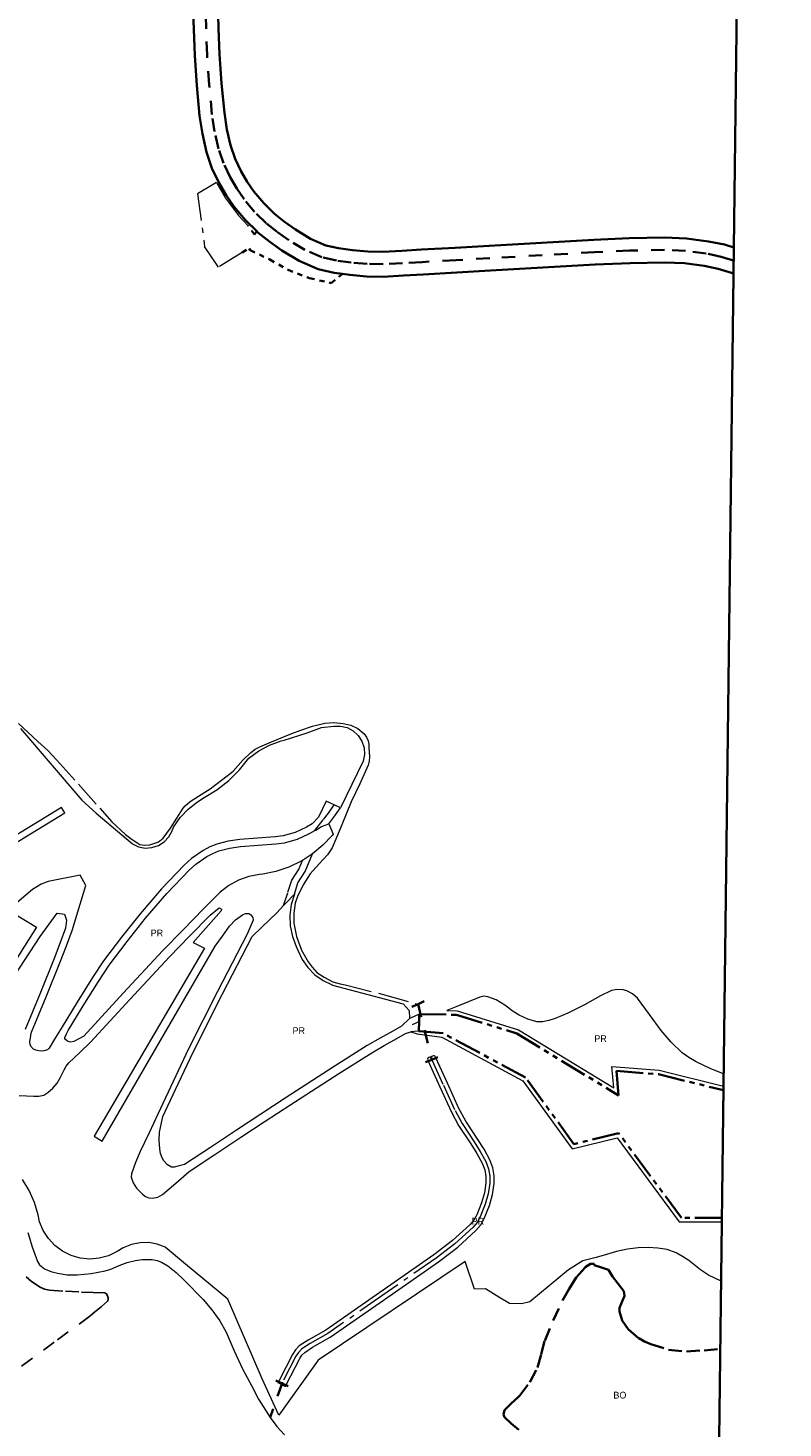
# Model space of a CAD drawing. Header units: metres. Extents: x 407555 to 411072, y 4571682 to 4574038.
# Tile 40 of 67: x 410791 to 411072, y 4572068 to 4572588. Entities that reach past the tile are written whole.
import ezdxf
from ezdxf.enums import TextEntityAlignment as Align

# ---------------------------------------------------------------- set-up
doc = ezdxf.new("R2010")
doc.units = ezdxf.units.M
doc.header["$MEASUREMENT"] = 0
for name, pattern in [('bt5mv20_canale', [17.375, 10, -2.75, 1.875, -2.75]), ('bt5mv20_mur', [17.375, 10, -2.75, 1.875, -2.75]), ('bt5mv20_nopinta', [10, 5, -5]), ('bt5mv20_tapia', [17.375, 10, -2.75, 1.875, -2.75]), ('bt5mv20_tlin6', [19.375, 10, -1.875, 1.875, -1.875, 1.875, -1.875]), ('bt5mv20_tlin7', [3.75, 1.875, -1.875])]:
    doc.linetypes.add(name, pattern=pattern)
for name, color, linetype, lineweight in [('ARB01_LN', 7, 'Continuous', 15), ('CAN01_LN', 7, 'Continuous', 15), ('CAN02_LN', 7, 'Continuous', 15), ('COB01_CN', 7, 'Continuous', 15), ('COB01_LN', 7, 'Continuous', 15), ('ELU02_CN', 7, 'Continuous', 15), ('ELU02_LN', 7, 'Continuous', 15), ('ESP01_LN', 7, 'Continuous', 15), ('ESP02_LN', 7, 'Continuous', 15), ('FLU01_LN', 7, 'Continuous', 15), ('MUR01_LN', 7, 'Continuous', 15), ('PON02_LN', 7, 'Continuous', 15), ('TAN01_LN', 7, 'Continuous', 15), ('VIA01_LN', 7, 'Continuous', 15), ('VIA04_LN', 7, 'Continuous', 15), ('VIA16_LN', 7, 'Continuous', 15), ('VIA19_LN', 7, 'Continuous', 15), ('VIR01_LN', 7, 'Continuous', 15)]:
    doc.layers.add(name, color=color, linetype=linetype, lineweight=lineweight)
doc.styles.add('034', font='txt')

msp = doc.modelspace()

# ---------------------------------------------------------------- linework, layer by layer
at = {"layer": 'ARB01_LN', "color": 3, "linetype": 'bt5mv20_nopinta', "lineweight": 25}
msp.add_polyline3d([(410790.81, 4572124.1, 282.22), (410792.7, 4572122.33, 282.27), (410795.89, 4572120.22, 282.33), (410797.62, 4572119.54, 282.32), (410799.42, 4572119.17, 282.26), (410805.33, 4572118.73, 281.97), (410811.25, 4572118.44, 281.68), (410815.62, 4572118.33, 281.47), (410819.99, 4572118.13, 281.26), (410820.7, 4572117.69, 281.17), (410821.25, 4572116.26, 281.05), (410821.22, 4572115.54, 281.1), (410820.94, 4572115.03, 281.29), (410818.56, 4572113.01, 282.87), (410816.17, 4572110.99, 284.45), (410814.45, 4572109.54, 286.04), (410801.16, 4572099.8, 295.04), (410787.86, 4572090.06, 304.05)], dxfattribs=at)
at = {"layer": 'CAN01_LN', "color": 202, "linetype": 'bt5mv20_canale', "lineweight": 15}
for points in [[(410787.86, 4572329.71, 308.67), (410795.14, 4572323.01, 306.12), (410798.74, 4572319.63, 304.89), (410802.2, 4572316.03, 303.81), (410810.14, 4572307.12, 301.73), (410818.09, 4572298.21, 299.62), (410822.62, 4572293.2, 298.26), (410827.71, 4572288.44, 296.89), (410830.08, 4572286.54, 296.34), (410832.2, 4572285.2, 295.79), (410833, 4572284.73, 295.45), (410834.77, 4572284.43, 294.8), (410836.67, 4572284.54, 294.26), (410839.68, 4572285.63, 293.91), (410840.42, 4572286.03, 293.82), (410841.66, 4572287.1, 293.76), (410842.95, 4572288.94, 293.77), (410844.31, 4572290.75, 293.76), (410846.68, 4572294.54, 293.16), (410849.07, 4572298.26, 292.53), (410849.85, 4572299.12, 292.5), (410851.66, 4572300.7, 292.56)], [(410851.66, 4572300.7, 292.56), (410853.43, 4572301.85, 292.53), (410857.15, 4572304.17, 291.8), (410859.11, 4572305.42, 291.38), (410860.69, 4572306.58, 291.13), (410863.85, 4572309.04, 290.97), (410867.61, 4572312.02, 290.82), (410871.32, 4572316.12, 290.59), (410874.27, 4572318.86, 290.33), (410875.85, 4572320.08, 290.2), (410877.58, 4572321.05, 290.08), (410881.86, 4572322.85, 289.85), (410886.16, 4572324.59, 289.72), (410889.46, 4572325.92, 289.7), (410892.77, 4572327.23, 289.72), (410897.17, 4572328.68, 289.77), (410901.67, 4572329.75, 289.81), (410905.1, 4572330.01, 289.81), (410908.57, 4572329.69, 289.81), (410911.34, 4572329.08, 289.81), (410913.99, 4572327.81, 289.81), (410916.35, 4572325.82, 289.81), (410917.2, 4572324.61, 289.81), (410917.77, 4572323.24, 289.81), (410918, 4572321.94, 289.81), (410918.06, 4572320.65, 289.81), (410918.24, 4572317.36, 289.23), (410918.17, 4572315.73, 288.8), (410917.8, 4572314.14, 288.56), (410914.75, 4572307.26, 288.38), (410911.5, 4572300.52, 288.2), (410908.04, 4572292.01, 287.73), (410904.42, 4572283.54, 287.12), (410902.71, 4572280.89, 286.83), (410899.42, 4572277.43, 286.34), (410896.23, 4572273.79, 285.85), (410893.64, 4572269.73, 285.56), (410891.52, 4572265.43, 285.17), (410890.7, 4572262.96, 284.57), (410890.14, 4572259.24, 283.16), (410890.22, 4572255.52, 281.85), (410891.14, 4572250.51, 280.52), (410892.99, 4572245.51, 279.3), (410895.47, 4572241.1, 278.39), (410896.96, 4572239.11, 277.95), (410898.68, 4572237.19, 277.41), (410901.45, 4572235.48, 276.68), (410904.68, 4572233.72, 275.54), (410907.37, 4572232.96, 274.97), (410909.25, 4572232.56, 274.43), (410922.99, 4572229.14, 270.9), (410936.32, 4572225.42, 267.37)], [(410941.42, 4572204.78, 265.98), (410945.74, 4572195.33, 265.28), (410950.07, 4572185.89, 264.58), (410952.67, 4572181.09, 264.2), (410957.21, 4572174.26, 263.62), (410959.46, 4572170.72, 263.33), (410961.53, 4572166.95, 263.04), (410962.53, 4572164.22, 263), (410962.96, 4572161.45, 262.92), (410962.97, 4572158.88, 262.63), (410962.42, 4572155, 262.1), (410961.33, 4572151.13, 261.51), (410959.47, 4572146.46, 260.73), (410958.24, 4572144.34, 260.34), (410956.66, 4572142.42, 259.96), (410950.06, 4572136.42, 258.69), (410943.01, 4572131.07, 257.74), (410922.94, 4572117.05, 256.43), (410902.86, 4572103.04, 255.37), (410896.23, 4572099.37, 255.05), (410893.17, 4572097.32, 254.8), (410891.92, 4572096.06, 254.61), (410890.94, 4572094.58, 254.36), (410886, 4572084.93, 252.63), (410885.84, 4572084.47, 252.52)]]:
    msp.add_polyline3d(points, dxfattribs=at)
at = {"layer": 'CAN02_LN', "color": 202, "linetype": 'bt5mv20_nopinta', "lineweight": 35}
for points in [[(410936.32, 4572225.42, 267.37), (410941.42, 4572204.78, 265.98)], [(410885.84, 4572084.47, 252.52), (410881.36, 4572071.8, 249.54)]]:
    msp.add_polyline3d(points, dxfattribs=at)
at = {"layer": 'COB01_LN', "color": 92, "linetype": 'bt5mv20_nopinta', "lineweight": 35}
msp.add_polyline3d([(410973.74, 4572067.31, 241.06), (410970.91, 4572069.6, 241.45), (410968.42, 4572072.03, 241.85), (410968.03, 4572072.91, 242.23), (410968.51, 4572074.53, 242.96), (410970.91, 4572077.04, 244.11), (410973.56, 4572079.45, 245.16), (410974.13, 4572080, 245.4), (410977.86, 4572084.97, 247.36), (410980.74, 4572090.47, 249.31), (410982.08, 4572095.4, 250.66), (410983.38, 4572100.32, 252.03), (410986.55, 4572107.87, 254.64), (410990.02, 4572115.3, 257.26), (410992.42, 4572119.66, 258.85), (410995.08, 4572123.9, 260.45), (410998.47, 4572127.66, 261.44), (411000.35, 4572128.89, 261.91), (411001.72, 4572128.93, 262.58), (411001.72, 4572128.52, 262.81), (411001.78, 4572128.41, 262.89), (411004.47, 4572127.59, 262.65), (411007.15, 4572126.76, 262.4), (411008.52, 4572124.24, 262.18), (411010.63, 4572121.5, 260.41), (411012.73, 4572118.75, 258.64), (411013.06, 4572117.06, 257.67), (411011.82, 4572114.14, 256.23), (411011.23, 4572112.65, 255.51), (411011.15, 4572111.21, 254.8), (411012.22, 4572107.84, 253.14), (411014.37, 4572104.61, 251.61), (411018.32, 4572101.27, 249.76), (411020.48, 4572100.06, 249.22), (411022.84, 4572099.05, 249.2), (411029.4, 4572097.02, 250.54), (411036.04, 4572096.39, 252.13), (411042.65, 4572096.8, 253.07), (411048.62, 4572097.31, 254.22)], dxfattribs=at)
at = {"layer": 'ELU02_LN', "color": 3, "linetype": 'Continuous', "lineweight": 15}
for points in [[(410839.87, 4572284.36, 295.12), (410842, 4572285.72, 294.69), (410843.74, 4572287.58, 294.38), (410844.98, 4572289.81, 294.21), (410845.43, 4572291.18, 294.17), (410847.95, 4572294.71, 293.28), (410850.95, 4572297.87, 292.59), (410854.39, 4572300.62, 292.12), (410856.82, 4572302.15, 291.93), (410861.6, 4572305.07, 291.63), (410866.02, 4572308.52, 291.35), (410870.02, 4572312.45, 291.08), (410873.52, 4572316.77, 290.84), (410877.19, 4572319.46, 290.84), (410881.19, 4572321.61, 290.84), (410885.46, 4572323.18, 290.84), (410886.57, 4572323.48, 290.84), (410895.15, 4572326.26, 290.92), (410900.44, 4572328.17, 291.23), (410905.05, 4572328.71, 291.11), (410907.57, 4572328.74, 290.92), (410910.02, 4572328.14, 290.73), (410912.25, 4572326.94, 290.56), (410914.1, 4572325.22, 290.42), (410915.47, 4572323.09, 290.32), (410916.26, 4572320.69, 290.26), (410916.43, 4572318.16, 290.26), (410915.97, 4572315.67, 290.3), (410907.47, 4572298.38, 290.62), (410905.15, 4572299.43, 290.62), (410902.14, 4572300.79, 290.62), (410899.32, 4572294.91, 290.7), (410897.02, 4572292.34, 290.7), (410894.87, 4572291.1, 290.7), (410890.69, 4572289.17, 290.7), (410886.26, 4572287.97, 290.7), (410883.23, 4572287.57, 290.7), (410876.71, 4572287.09, 290.7), (410870.12, 4572286.6, 290.7), (410865.81, 4572285.91, 290.63), (410861.53, 4572284.85, 290.56), (410858.95, 4572283.81, 290.64), (410856.51, 4572282.54, 290.78), (410852.11, 4572279.5, 291.12), (410849.43, 4572277.09, 291.3), (410841.01, 4572268.21, 291.72), (410833.12, 4572259, 291.95), (410826.19, 4572250.3, 291.8), (410819.48, 4572241.46, 291.41), (410815.37, 4572235.3, 291.05), (410809.71, 4572226.14, 290.4), (410804.07, 4572216.99, 289.97), (410801.67, 4572213.03, 289.97), (410799.27, 4572209.06, 289.97), (410798.66, 4572208.46, 289.97), (410797.34, 4572208.01, 289.97), (410795.99, 4572207.93, 289.97), (410794.32, 4572208.26, 290.12), (410793.52, 4572208.71, 290.24), (410792.76, 4572209.44, 290.35), (410792.28, 4572210.26, 290.44), (410792.12, 4572211.5, 290.57), (410792.3, 4572212.73, 290.67), (410792.52, 4572213.89, 290.73), (410792.74, 4572215.04, 290.79), (410798.19, 4572228.18, 292.66), (410803.54, 4572241.4, 294.39), (410805.69, 4572247.1, 294.95), (410807.79, 4572252.82, 295.46), (410812.96, 4572269.5, 295.46), (410810.81, 4572273.39, 295.46), (410798.96, 4572271, 295.46), (410796.27, 4572270.04, 295.46), (410793.13, 4572268.01, 295.46), (410784.79, 4572261, 296.21)], [(410788.64, 4572327.78, 310.01), (410811.46, 4572301.2, 301.47), (410816.8, 4572296.31, 299.57), (410830.29, 4572284.97, 297.35), (410832.54, 4572283.89, 296.78), (410834.99, 4572283.41, 296.19), (410837.48, 4572283.57, 295.63), (410839.87, 4572284.36, 295.12)], [(410784.12, 4572283.59, 304.28), (410794.6, 4572290.01, 303.7), (410805.11, 4572296.46, 303.13), (410803.89, 4572298.46, 303.13), (410793.37, 4572292.02, 303.7), (410782.82, 4572285.55, 304.28)], [(410806.29, 4572215.61, 289.97), (410811.94, 4572224.76, 290.4), (410817.57, 4572233.88, 291.05), (410821.62, 4572239.94, 291.41), (410828.26, 4572248.7, 291.8), (410835.14, 4572257.34, 291.95), (410842.95, 4572266.46, 291.72), (410851.25, 4572275.21, 291.3), (410853.74, 4572277.44, 291.12), (410857.86, 4572280.3, 290.78), (410860.04, 4572281.42, 290.64), (410862.33, 4572282.35, 290.56), (410866.33, 4572283.34, 290.63), (410870.42, 4572284, 290.7), (410876.91, 4572284.48, 290.7), (410883.49, 4572284.97, 290.7), (410886.77, 4572285.4, 290.7), (410891.59, 4572286.7, 290.7), (410896.07, 4572288.78, 290.7), (410897.99, 4572289.89, 290.7), (410898.32, 4572290.08, 290.7), (410900.52, 4572291.35, 290.7), (410903.16, 4572292.45, 290.7), (410904.82, 4572288.54, 287.5), (410904.48, 4572288.12, 287.51), (410901.01, 4572284.44, 287.57), (410897.12, 4572281.2, 287.46), (410893.41, 4572278.82, 287.24), (410892.87, 4572278.47, 287.21), (410888.32, 4572276.29, 286.8), (410883.55, 4572274.68, 286.25), (410878.63, 4572273.69, 285.57), (410877.43, 4572273.59, 285.57), (410873.43, 4572272.85, 285.57), (410869.59, 4572271.49, 285.57), (410866.02, 4572269.55, 285.57), (410862.79, 4572267.07, 285.57), (410856.63, 4572260.77, 285.57), (410849.07, 4572253.07, 285.92), (410841.55, 4572245.31, 286.35), (410826.78, 4572229.46, 287.67), (410812.15, 4572213.53, 289.14), (410810.32, 4572212.53, 289.14), (410808.5, 4572211.54, 289.14), (410807.33, 4572211.25, 289.57), (410806.73, 4572211.37, 289.86), (410806.14, 4572211.69, 290), (410805.33, 4572212.34, 290), (410805.09, 4572212.7, 290), (410805.11, 4572213.08, 290), (410805.7, 4572214.35, 289.98), (410806.29, 4572215.61, 289.97)], [(410874.69, 4572250.52, 284.31), (410878.38, 4572254.19, 284.31), (410883.9, 4572259.3, 284.58), (410886.39, 4572262.01, 285.36), (410887.19, 4572262.88, 285.61), (410890.38, 4572266.3, 285.63), (410889.26, 4572262.43, 284.97), (410888.76, 4572258.45, 284.18), (410888.88, 4572254.47, 283.3), (410889.64, 4572250.58, 282.33), (410891, 4572246.86, 281.31), (410891.72, 4572245.44, 280.89), (410893.3, 4572242.05, 279.95), (410895.42, 4572238.98, 278.96), (410898.03, 4572236.33, 277.94), (410901.06, 4572234.17, 276.92), (410904.42, 4572232.54, 275.93), (410904.59, 4572232.48, 275.88), (410930.83, 4572225.49, 270.03), (410933.08, 4572223.05, 269.94), (410933.1, 4572220.03, 269.69), (410930.18, 4572217.2, 269.69), (410927, 4572215.42, 269.94), (410922.24, 4572212.78, 270.85), (410917.49, 4572210.03, 271.66), (410905.21, 4572202.23, 273.02), (410886.95, 4572190.44, 274.05), (410877.88, 4572184.5, 274.67), (410868.84, 4572178.56, 275.7), (410859.19, 4572172.19, 277.12), (410849.53, 4572165.83, 278.53), (410847.64, 4572165.34, 278.53), (410845.76, 4572164.85, 278.53), (410844.7, 4572164.86, 278.55), (410843.22, 4572165.74, 278.63), (410841.92, 4572167.18, 278.7), (410841.23, 4572168.27, 278.71), (410840.65, 4572169.93, 278.7), (410840.39, 4572171.65, 278.72), (410840.1, 4572174.76, 278.91), (410840.3, 4572177.83, 279.25), (410840.94, 4572180.73, 279.64), (410841.58, 4572183.64, 280.04), (410847.18, 4572195.79, 280.61), (410852.88, 4572207.87, 281.24), (410863.68, 4572229.24, 282.72), (410874.69, 4572250.52, 284.31)], [(410787.03, 4572258.58, 296.21), (410794.54, 4572253.95, 296.21), (410770.96, 4572216.75, 297.02)], [(410774.71, 4572218.12, 297.02), (410796, 4572250.5, 295.81), (410802.26, 4572259.25, 295.81), (410804.94, 4572258.81, 295.81), (410805.74, 4572256.66, 295.46), (410805.37, 4572253.7, 295.46), (410803.28, 4572248, 294.95), (410801.14, 4572242.34, 294.39), (410795.81, 4572229.16, 292.66), (410790.36, 4572216.02, 290.79)], [(410788.12, 4572191.43, 290.65), (410793.64, 4572191.25, 290.65), (410795.49, 4572191.21, 290.65), (410797.33, 4572191.66, 290.65), (410798.82, 4572192.54, 290.65), (410800.69, 4572194.17, 290.65), (410802.29, 4572196.1, 290.65), (410803.43, 4572198.01, 290.61), (410804.83, 4572201.02, 290.41), (410805.63, 4572202.43, 290.28), (410806.66, 4572203.67, 290.13), (410810.64, 4572207.46, 289.64), (410814.63, 4572211.25, 289.14), (410829.27, 4572227.17, 287.67), (410843.99, 4572242.99, 286.35), (410851.49, 4572250.71, 285.92), (410859.05, 4572258.41, 285.57), (410862.43, 4572261.23, 285.15), (410863.34, 4572260.69, 285.15), (410863.18, 4572260.05, 285.15), (410852.84, 4572248.26, 285.15), (410856.95, 4572246.23, 285.15), (410815.99, 4572176.43, 285.43), (410819.01, 4572174.45, 285.43), (410861, 4572246.99, 284.95), (410863.66, 4572250.71, 284.86), (410866.33, 4572254.44, 284.77), (410868.56, 4572256.73, 284.74), (410871.15, 4572258.62, 284.73), (410872.26, 4572259.13, 284.73), (410873.5, 4572259.12, 284.72), (410874.24, 4572258.65, 284.72), (410875.01, 4572257.66, 284.73), (410875.11, 4572256.67, 284.7), (410873.99, 4572254.07, 284.5), (410872.87, 4572251.46, 284.31), (410861.86, 4572230.17, 282.72), (410851.04, 4572208.77, 281.24)], [(411049.87, 4572199.54, 267.7), (411045.17, 4572201.39, 267.62), (411039.6, 4572203.98, 267.54), (411036.95, 4572205.55, 267.51), (411034.43, 4572207.38, 267.5), (411030.34, 4572211.3, 267.5), (411026.68, 4572215.57, 267.5), (411022.31, 4572221.58, 267.5), (411017.82, 4572227.63, 267.5), (411016.02, 4572229.2, 267.5), (411013.91, 4572230.3, 267.5), (411012.52, 4572230.73, 267.5), (411010.34, 4572230.89, 267.5), (411008.26, 4572230.45, 267.5), (411004.16, 4572228.55, 267.5), (410998.16, 4572225.2, 267.5), (410991.95, 4572222.05, 267.5), (410987.28, 4572220.11, 267.5), (410984.94, 4572219.33, 267.5), (410982.59, 4572218.82, 267.5), (410980.42, 4572218.85, 267.5), (410977.13, 4572219.84, 267.5), (410973.87, 4572221.33, 267.5), (410971.63, 4572222.66, 267.5), (410968.63, 4572225, 267.5), (410965.41, 4572227.03, 267.5), (410962.32, 4572228.15, 267.46), (410960.76, 4572228.32, 267.46), (410959.26, 4572228.02, 267.5), (410951.42, 4572224.8, 268.17), (410946.99, 4572223, 268.87), (410950.88, 4572222.91, 268.71), (410973.7, 4572215.87, 268.19), (411009.08, 4572194.33, 268.19), (411008.35, 4572202.23, 268.19), (411025.91, 4572200.84, 268.19), (411049.82, 4572194.99, 268.19)], [(410851.04, 4572208.77, 281.24), (410845.32, 4572196.66, 280.61), (410839.72, 4572184.5, 280.04), (410836.42, 4572177.58, 279.62), (410833.11, 4572170.66, 279.29), (410831.31, 4572166.57, 279.26), (410829.83, 4572162.41, 279.29), (410829.72, 4572161.08, 279.29), (410830.44, 4572159.07, 279.29), (410831.78, 4572157.06, 279.29), (410833.92, 4572154.78, 279.29), (410835.1, 4572154.01, 279.29), (410836.37, 4572153.51, 279.29), (410837.64, 4572153.36, 279.3), (410839.66, 4572153.73, 279.31), (410841.42, 4572154.72, 279.29), (410846.34, 4572158.97, 278.96), (410851.25, 4572163.23, 278.53), (410860.9, 4572169.6, 277.12), (410870.56, 4572175.96, 275.7), (410879.59, 4572181.9, 274.67), (410888.65, 4572187.83, 274.05), (410906.89, 4572199.61, 273.02), (410919.11, 4572207.37, 271.66), (410923.77, 4572210.08, 270.85), (410928.51, 4572212.7, 269.94), (410931.7, 4572214.48, 269.69), (410933.65, 4572215.17, 269.69), (410936.01, 4572214.36, 269.67), (410945.21, 4572213.11, 267.99), (410975.3, 4572196.98, 267.83), (410993.59, 4572171.71, 267.83), (411010.25, 4572175.8, 267.83), (411033.32, 4572144.53, 269.58), (411049.2, 4572144.56, 269.74)], [(410884.3, 4572084.83, 253.44), (410887.06, 4572083.38, 252.91), (410887.47, 4572084.18, 253.05), (410892.36, 4572093.75, 254.78), (410893.2, 4572095.02, 255.03), (410894.22, 4572096.04, 255.22), (410897.09, 4572097.96, 255.47), (410903.73, 4572101.64, 255.79), (410923.88, 4572115.7, 256.85), (410943.98, 4572129.74, 258.16), (410951.11, 4572135.15, 259.11), (410957.86, 4572141.28, 260.38), (410959.6, 4572143.4, 260.76), (410960.95, 4572145.74, 261.15), (410962.89, 4572150.6, 261.93), (410964.03, 4572154.66, 262.52), (410964.62, 4572158.77, 263.05), (410964.61, 4572161.58, 263.34), (410964.13, 4572164.63, 263.42), (410963.03, 4572167.63, 263.46), (410960.88, 4572171.56, 263.75), (410958.59, 4572175.16, 264.04), (410954.08, 4572181.94, 264.62), (410951.54, 4572186.63, 265), (410947.24, 4572196.02, 265.7), (410942.92, 4572205.46, 266.4), (410942.67, 4572205.94, 266.52), (410942.42, 4572206.21, 266.57), (410942.12, 4572206.23, 266.61), (410940.3, 4572205.58, 266.86), (410939.99, 4572205.29, 266.9), (410939.89, 4572204.96, 266.91), (410940.09, 4572204.17, 266.93), (410944.41, 4572194.72, 266.23), (410948.76, 4572185.24, 265.53), (410951.42, 4572180.34, 265.15), (410955.98, 4572173.46, 264.57), (410958.2, 4572169.98, 264.28), (410960.19, 4572166.34, 263.99), (410961.11, 4572163.85, 263.95), (410961.5, 4572161.33, 263.87), (410961.51, 4572158.98, 263.58), (410960.99, 4572155.3, 263.05), (410959.94, 4572151.6, 262.46), (410958.15, 4572147.1, 261.68), (410957.03, 4572145.18, 261.29), (410955.6, 4572143.43, 260.91), (410949.12, 4572137.55, 259.64), (410942.15, 4572132.25, 258.69), (410922.1, 4572118.25, 257.38), (410902.09, 4572104.28, 256.32), (410895.47, 4572100.62, 256), (410892.23, 4572098.45, 255.75), (410890.78, 4572096.99, 255.56), (410889.68, 4572095.32, 255.31), (410884.7, 4572085.6, 253.58), (410884.3, 4572084.83, 253.44)], [(411048.93, 4572122.49, 267.23), (411044.3, 4572124.74, 266.75), (411041.22, 4572126.72, 266.66), (411036.89, 4572130.12, 266.62), (411034.64, 4572131.72, 266.59), (411032.17, 4572133.07, 266.55), (411028.84, 4572134.22, 266.48), (411025.44, 4572134.8, 266.31), (411021.79, 4572135.06, 265.77), (411018.15, 4572134.92, 265.15), (411014.1, 4572134.4, 264.67), (411010.12, 4572133.53, 264.17), (411006.29, 4572132.41, 263.65), (411002.46, 4572131.29, 263.13), (410997.53, 4572130.03, 262.38), (410992.28, 4572126.76, 261.02), (410977.81, 4572114.8, 256.16), (410974.78, 4572114.06, 256.1), (410970.3, 4572114.17, 255.18), (410966.34, 4572116.5, 255.18), (410961.43, 4572119.68, 255.18), (410957.3, 4572119.56, 255.18), (410953.83, 4572129.83, 257.89), (410899.29, 4572093.2, 254.13), (410884.67, 4572072.7, 252.48), (410878.4, 4572086.22, 257.13), (410865.67, 4572115.78, 266.04), (410849.91, 4572128.83, 270.17), (410842.34, 4572135.16, 273.86), (410839.44, 4572136.3, 275.3), (410836.32, 4572136.84, 276.63), (410833.11, 4572136.78, 277.82), (410829.89, 4572136.1, 278.82), (410826.8, 4572134.83, 279.6), (410824.54, 4572133.47, 280.04), (410821.34, 4572131.95, 280.39), (410817.92, 4572131.02, 280.77), (410814.39, 4572130.72, 281.2), (410810.87, 4572131.06, 281.63), (410807.47, 4572132.03, 282.08), (410804.3, 4572133.6, 282.51), (410801.46, 4572135.71, 282.92), (410799.04, 4572138.3, 283.29), (410797.12, 4572141.28, 283.61), (410795.76, 4572144.57, 283.87), (410795.15, 4572147.11, 284.02), (410793.8, 4572151.78, 285.14), (410791.86, 4572156.21, 286.35), (410789.37, 4572160.33, 287.63)]]:
    msp.add_polyline3d(points, dxfattribs=at)
at = {"layer": 'ESP01_LN', "color": 132, "linetype": 'bt5mv20_tlin6', "lineweight": 35}
msp.add_polyline3d([(411049.22, 4572146.04, 269.73), (411034.27, 4572146, 269.58), (411010.86, 4572177.49, 267.83), (410994.21, 4572173.41, 267.83), (410976.31, 4572198.14, 267.83), (410945.65, 4572214.58, 267.99), (410936.62, 4572215.38, 269.35), (410936.7, 4572218.94, 269.35), (410936.76, 4572221.73, 269.35), (410950.64, 4572221.42, 268.71), (410973.08, 4572214.49, 268.19), (411010.84, 4572191.5, 268.19), (411010.01, 4572200.59, 268.19), (411025.67, 4572199.35, 268.19), (411049.8, 4572193.45, 268.19)], dxfattribs=at)
at = {"layer": 'ESP02_LN', "color": 254, "linetype": 'bt5mv20_tlin7', "lineweight": 35}
for points in [[(410876.41, 4572512.51, 379.35), (410875.62, 4572511.39, 379.46), (410873.22, 4572514.52, 379.9)], [(410871.01, 4572504.7, 380.15), (410873.56, 4572506.11, 380.15), (410874, 4572505.5, 379.5)], [(410874, 4572505.5, 379.5), (410881.3, 4572502.03, 378.78), (410888.07, 4572498.19, 378.05), (410896.04, 4572495.11, 377.53), (410904.01, 4572493.29, 376.57), (410908.32, 4572496.67, 375.83)]]:
    msp.add_polyline3d(points, dxfattribs=at)
at = {"layer": 'FLU01_LN', "color": 150, "linetype": 'Continuous', "lineweight": 15}
msp.add_polyline3d([(410791.33, 4572140.59, 281.93), (410793.01, 4572135.22, 281.3), (410794.9, 4572129.85, 280.87), (410795.72, 4572128.54, 280.77), (410797.62, 4572127.1, 280.64), (410799.89, 4572126.13, 280.47), (410802.34, 4572125.43, 280.19), (410806.02, 4572124.87, 279.63), (410809.7, 4572124.84, 279.1), (410814.91, 4572125.36, 278.72), (410820.11, 4572126.33, 278.17), (410822.25, 4572127, 277.62), (410825.25, 4572128.3, 276.55), (410828.27, 4572129.44, 275.53), (410831.42, 4572130.21, 274.75), (410833.89, 4572130.58, 274.2), (410837.59, 4572130.58, 273.35), (410839.36, 4572130.22, 272.87), (410841.03, 4572129.58, 272.34), (410843.37, 4572128.2, 271.44), (410846.49, 4572125.68, 270.04), (410849.4, 4572122.83, 268.65), (410856.49, 4572115.64, 265.34), (410859.76, 4572111.88, 263.71), (410862.69, 4572107.81, 262.1), (410865.04, 4572103.5, 260.73), (410868.02, 4572096.66, 259), (410871.13, 4572089.95, 257.09), (410874.53, 4572083.48, 254.65), (410877.09, 4572078.7, 252.63), (410881.36, 4572071.8, 249.54), (410883.85, 4572068.54, 248.04), (410886.68, 4572065.44, 246.64)], dxfattribs=at)
at = {"layer": 'MUR01_LN', "color": 1, "linetype": 'bt5mv20_mur', "lineweight": 15}
msp.add_polyline3d([(410871.01, 4572504.7, 380.89), (410862.2, 4572499.23, 381.59), (410857, 4572506.88, 381.59)], dxfattribs=at)
at = {"layer": 'PON02_LN', "color": 1, "linetype": 'Continuous', "lineweight": 35}
for points in [[(410934.05, 4572224.38, 267.37), (410936.32, 4572225.42, 267.37), (410938.59, 4572226.46, 267.37)], [(410943.74, 4572205.72, 265.98), (410941.42, 4572204.78, 265.98), (410939.1, 4572203.84, 265.98)], [(410883.51, 4572085.55, 252.55), (410885.84, 4572084.47, 252.55), (410888.05, 4572083.45, 252.55)]]:
    msp.add_polyline3d(points, dxfattribs=at)
at = {"layer": 'TAN01_LN', "color": 1, "linetype": 'bt5mv20_tapia', "lineweight": 15}
for points in [[(410861.49, 4572530.67, 381.87), (410854.39, 4572526.4, 381.59), (410857, 4572506.88, 381.15)], [(410861.49, 4572530.67, 382.81), (410864.79, 4572524.78, 382.65), (410869.66, 4572518.34, 382.07), (410873.22, 4572514.52, 381.69)]]:
    msp.add_polyline3d(points, dxfattribs=at)
at = {"layer": 'VIA01_LN', "color": 6, "linetype": 'bt5mv20_nopinta', "lineweight": 35}
msp.add_polyline3d([(411053.58, 4572501.66, 363.02), (411048.98, 4572503.09, 363.37), (411043.42, 4572504.23, 363.79), (411035.69, 4572505.24, 364.35), (411027.94, 4572505.61, 364.92), (411014.93, 4572505.34, 365.92), (411001.92, 4572504.77, 366.94), (410982.44, 4572503.65, 368.52), (410962.97, 4572502.53, 370.16), (410950.44, 4572501.82, 371.38), (410937.92, 4572501.11, 372.74), (410930.62, 4572500.7, 373.65), (410923.33, 4572500.28, 374.54), (410917.4, 4572500.39, 375.08), (410911.46, 4572500.92, 375.57), (410906.01, 4572501.65, 376.13), (410900.63, 4572502.86, 376.72), (410894.26, 4572505.67, 377.4), (410888.27, 4572509.28, 378.08), (410883.99, 4572512.27, 378.68), (410879.91, 4572515.54, 379.3), (410875.62, 4572519.81, 379.89), (410871.72, 4572524.48, 380.46), (410868.96, 4572528.42, 381.06), (410866.5, 4572532.57, 381.66), (410864.06, 4572537.77, 382.21), (410862.2, 4572543.2, 382.72), (410860.75, 4572549.54, 383.37), (410859.78, 4572555.95, 384.03), (410858.76, 4572567, 385.14), (410857.97, 4572578.07, 386.2), (410857.63, 4572587.75, 387.08), (410857.34, 4572597.43, 387.95)], dxfattribs=at)
at = {"layer": 'VIA04_LN', "color": 1, "linetype": 'Continuous', "lineweight": 35}
for points in [[(411053.52, 4572496.74, 362.92), (411052.78, 4572497.07, 362.96), (411047.83, 4572498.6, 363.37), (411042.65, 4572499.67, 363.79), (411035.28, 4572500.63, 364.35), (411027.88, 4572500.98, 364.92), (411015.08, 4572500.72, 365.92), (411002.15, 4572500.15, 366.94), (410982.7, 4572499.03, 368.52), (410963.23, 4572497.91, 370.16), (410950.7, 4572497.2, 371.38), (410938.18, 4572496.49, 372.74), (410930.89, 4572496.08, 373.65), (410923.42, 4572495.65, 374.54), (410917.15, 4572495.77, 375.08), (410910.95, 4572496.32, 375.57), (410908.32, 4572496.67, 375.83), (410905.19, 4572497.09, 376.13), (410899.18, 4572498.45, 376.72), (410892.12, 4572501.55, 377.4), (410885.75, 4572505.4, 378.08), (410881.22, 4572508.57, 378.68), (410876.83, 4572512.09, 379.3), (410876.41, 4572512.51, 379.35), (410872.2, 4572516.68, 379.89), (410868.05, 4572521.66, 380.46), (410865.07, 4572525.91, 381.06), (410862.41, 4572530.41, 381.66), (410859.77, 4572536.03, 382.21), (410857.75, 4572541.93, 382.72), (410856.2, 4572548.68, 383.37), (410855.19, 4572555.39, 384.03), (410854.15, 4572566.63, 385.14), (410853.35, 4572577.82, 386.2), (410853, 4572587.6, 387.08), (410852.72, 4572597.08, 387.95)], [(411053.64, 4572506.48, 363.13), (411050.14, 4572507.57, 363.37), (411044.19, 4572508.79, 363.79), (411036.1, 4572509.85, 364.35), (411028, 4572510.24, 364.92), (411014.78, 4572509.96, 365.92), (411001.69, 4572509.39, 366.94), (410982.17, 4572508.27, 368.52), (410962.71, 4572507.15, 370.16), (410950.18, 4572506.44, 371.38), (410937.66, 4572505.73, 372.74), (410930.36, 4572505.31, 373.65), (410923.24, 4572504.91, 374.54), (410917.65, 4572505.01, 375.08), (410911.97, 4572505.52, 375.57), (410906.83, 4572506.2, 376.13), (410902.08, 4572507.27, 376.72), (410896.39, 4572509.78, 377.4), (410890.79, 4572513.16, 378.08), (410886.77, 4572515.98, 378.68), (410882.99, 4572518.99, 379.3), (410879.03, 4572522.94, 379.89), (410875.39, 4572527.3, 380.46), (410872.84, 4572530.93, 381.06), (410870.59, 4572534.73, 381.66), (410868.36, 4572539.5, 382.21), (410866.65, 4572544.47, 382.72), (410865.3, 4572550.4, 383.37), (410864.37, 4572556.51, 384.03), (410863.37, 4572567.38, 385.14), (410862.59, 4572578.32, 386.2), (410862.25, 4572587.9, 387.08), (410861.96, 4572597.78, 387.95)]]:
    msp.add_polyline3d(points, dxfattribs=at)
at = {"layer": 'VIA16_LN', "color": 42, "linetype": 'bt5mv20_nopinta', "lineweight": 15}
for points in [[(410897.99, 4572289.89, 290.7), (410901.19, 4572293.99, 290.7), (410903.04, 4572296.36, 290.7), (410905.15, 4572299.43, 290.62)], [(410886.39, 4572262.01, 285.36), (410888, 4572267.06, 285.63), (410889.42, 4572271.51, 286.38), (410892.15, 4572275.79, 287.14), (410893.41, 4572278.82, 287.24)], [(410936.7, 4572218.94, 269.35), (410935.52, 4572218.39, 269.51), (410934.15, 4572217.76, 269.69)]]:
    msp.add_polyline3d(points, dxfattribs=at)
at = {"layer": 'VIA19_LN', "color": 7, "linetype": 'Continuous', "lineweight": 15}
for points in [[(410903.16, 4572292.45, 290.7), (410905.06, 4572294.88, 290.7), (410907.47, 4572298.38, 290.62)], [(410890.38, 4572266.3, 285.63), (410891.7, 4572270.44, 286.38), (410894.37, 4572274.63, 287.14), (410897.12, 4572281.2, 287.46)], [(410936.76, 4572221.73, 269.35), (410934.91, 4572220.87, 269.52), (410933.1, 4572220.03, 269.69)], [(410936.62, 4572215.38, 269.35), (410936.27, 4572215.36, 269.39), (410933.65, 4572215.17, 269.69)]]:
    msp.add_polyline3d(points, dxfattribs=at)
at = {"layer": 'VIR01_LN', "color": 7, "linetype": 'Continuous', "lineweight": 35, "flags": 128}
msp.add_lwpolyline([(407584.03, 4574038.19), (411071.92, 4573994.66), (411043.52, 4571681.77), (407554.51, 4571725.33)], close=True, dxfattribs=at)

# ---------------------------------------------------------------- texts
at = {"layer": 'COB01_CN', "color": 251, "linetype": 'Continuous', "lineweight": 0, "style": '034'}
msp.add_text('BO', height=2.5, dxfattribs=at).set_placement((411011.33, 4572080.16), align=Align.MIDDLE_CENTER)
at = {"layer": 'ELU02_CN', "color": 251, "linetype": 'Continuous', "lineweight": 0, "style": '034'}
for p in [(410839.33, 4572251.85), (410892.02, 4572215.57), (411004.14, 4572212.61)]:
    msp.add_text('PR', height=2.5, dxfattribs=at).set_placement(p, align=Align.MIDDLE_CENTER)
at = {"layer": 'ELU02_CN', "color": 252, "linetype": 'Continuous', "lineweight": 0, "style": '034'}
msp.add_text('PR', height=2.5, dxfattribs=at).set_placement((410958.56, 4572144.79), align=Align.MIDDLE_CENTER)

doc.saveas('drawing.dxf')
